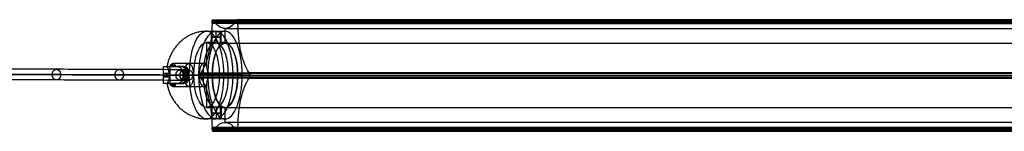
# Model space of a CAD drawing. Header units: millimetres. Extents: x 3530 to 5600, y 192 to 221.
# Tile 3 of 8: x 3794 to 4052, y 192 to 221. Entities that reach past the tile are written whole.
import ezdxf

# ---------------------------------------------------------------- set-up
doc = ezdxf.new("R2010")
doc.units = ezdxf.units.MM
for name, color, linetype in [('CABLE', 7, 'Continuous'), ('LUZ', 7, 'Continuous'), ('METAL NEGRO', 7, 'Continuous')]:
    doc.layers.add(name, color=color, linetype=linetype)

msp = doc.modelspace()

# ---------------------------------------------------------------- linework, layer by layer
at = {"layer": 'CABLE'}
for p, q in [((3838.01, 206.94, 254.5), (3835.83, 206.94, 252.75)), ((3836.92, 205.54, 253.62), (3836.92, 208.34, 253.62))]:
    msp.add_line(p, q, dxfattribs=at)
at = {"layer": 'CABLE', "extrusion": (0.623585, -0.002143, -0.781752)}
msp.add_arc((220.12, 3157.1, 2193.93), 1.4, 89.846, 269.846, dxfattribs=at)
at = {"layer": 'CABLE', "extrusion": (-0.623585, 0.002143, 0.781752)}
msp.add_arc((-220.12, 3157.1, -2193.93), 1.4, 90.154, 270.154, dxfattribs=at)
at = {"layer": 'CABLE'}
for points, knots in [([(3836.92, 208.34, 253.62), (3831.26, 208.36, 260.72), (3820.1, 208.4, 274.75), (3803.64, 208.45, 295.58), (3787.68, 208.51, 315.93), (3772.21, 208.56, 335.8), (3757.23, 208.61, 355.19), (3742.75, 208.66, 374.08), (3728.76, 208.71, 392.5), (3715.26, 208.75, 410.43), (3702.26, 208.79, 427.88), (3689.75, 208.84, 444.85), (3677.73, 208.88, 461.33), (3666.21, 208.91, 477.33), (3655.18, 208.95, 492.85), (3644.65, 208.98, 507.88), (3636.21, 209.01, 520.1), (3629.7, 209.03, 529.65), (3625.01, 209.05, 536.6), (3620.4, 209.06, 543.48), (3615.96, 209.08, 550.18), (3611.6, 209.09, 556.82), (3607.4, 209.1, 563.28), (3603.29, 209.11, 569.68), (3599.33, 209.13, 575.9), (3595.47, 209.14, 582.05), (3591.76, 209.15, 588.03), (3588.14, 209.16, 593.94), (3584.68, 209.17, 599.68), (3581.31, 209.18, 605.35), (3578.09, 209.19, 610.85), (3574.97, 209.2, 616.28), (3572.47, 209.21, 620.7), (3570.52, 209.21, 624.21), (3569.1, 209.22, 626.77), (3567.72, 209.22, 629.31), (3566.37, 209.22, 631.81), (3565.04, 209.23, 634.29), (3563.33, 209.23, 637.52), (3561.67, 209.24, 640.72), (3560.06, 209.24, 643.88), (3558.9, 209.24, 646.2), (3557.76, 209.25, 648.5), (3556.65, 209.25, 650.76), (3555.58, 209.25, 653), (3554.53, 209.26, 655.19), (3553.52, 209.26, 657.37), (3552.54, 209.26, 659.51), (3551.58, 209.26, 661.62), (3550.66, 209.26, 663.71), (3549.77, 209.27, 665.76), (3548.91, 209.27, 667.79), (3548.08, 209.27, 669.78), (3547.28, 209.27, 671.74), (3546.52, 209.27, 673.67), (3545.78, 209.28, 675.57), (3545.07, 209.28, 677.44), (3544.4, 209.28, 679.28), (3543.76, 209.28, 681.09), (3543.14, 209.28, 682.87), (3542.56, 209.28, 684.62), (3542.01, 209.28, 686.34), (3541.49, 209.28, 688.03), (3541, 209.28, 689.69), (3540.54, 209.28, 691.31), (3540.12, 209.28, 692.91), (3539.72, 209.28, 694.48), (3539.47, 209.28, 695.52), (3539.36, 209.28, 696.03)], [0, 0, 0, 0, 27.235592, 53.785722, 79.650681, 104.830781, 129.326365, 153.137801, 176.265493, 198.709879, 220.47144, 241.550705, 261.948254, 281.664727, 300.700834, 319.057364, 336.735196, 345.235256, 353.735315, 361.897072, 370.058829, 377.882909, 385.706989, 393.194102, 400.681215, 407.832173, 414.983131, 421.798864, 428.614597, 435.096181, 441.577765, 447.726451, 453.875137, 456.825092, 459.775046, 462.642346, 465.509645, 468.294514, 471.079383, 476.484752, 479.105521, 481.72629, 484.265439, 486.804588, 489.26244, 491.720293, 494.097206, 496.47412, 498.770491, 501.066862, 503.303096, 505.499395, 507.655884, 509.772694, 511.849967, 513.88785, 515.8865, 517.846082, 519.766774, 521.648761, 523.492244, 525.297433, 527.064555, 528.793849, 530.485572, 532.139999, 533.757421, 535.338075, 535.338075, 535.338075, 535.338075]), ([(3835.83, 206.94, 252.75), (3830.16, 206.96, 259.85), (3819, 207, 273.88), (3802.54, 207.05, 294.72), (3786.57, 207.11, 315.07), (3771.1, 207.16, 334.95), (3756.12, 207.21, 354.33), (3741.63, 207.26, 373.24), (3727.64, 207.31, 391.66), (3714.14, 207.35, 409.6), (3701.13, 207.39, 427.05), (3688.62, 207.44, 444.03), (3676.6, 207.48, 460.51), (3665.07, 207.51, 476.52), (3654.04, 207.55, 492.05), (3643.5, 207.58, 507.09), (3635.06, 207.61, 519.31), (3628.54, 207.63, 528.87), (3623.84, 207.65, 535.82), (3619.24, 207.66, 542.7), (3614.79, 207.68, 549.42), (3610.42, 207.69, 556.05), (3606.22, 207.7, 562.53), (3602.1, 207.72, 568.92), (3598.14, 207.73, 575.15), (3594.28, 207.74, 581.31), (3590.56, 207.75, 587.3), (3586.94, 207.76, 593.22), (3583.48, 207.77, 598.97), (3580.1, 207.78, 604.64), (3576.88, 207.79, 610.15), (3573.75, 207.8, 615.58), (3571.25, 207.81, 620.02), (3569.29, 207.81, 623.53), (3567.87, 207.82, 626.1), (3566.48, 207.82, 628.64), (3565.13, 207.82, 631.15), (3563.8, 207.83, 633.63), (3562.09, 207.83, 636.88), (3560.43, 207.84, 640.08), (3558.81, 207.84, 643.25), (3557.64, 207.84, 645.58), (3556.5, 207.85, 647.88), (3555.39, 207.85, 650.15), (3554.31, 207.85, 652.39), (3553.27, 207.86, 654.6), (3552.24, 207.86, 656.78), (3551.26, 207.86, 658.93), (3550.3, 207.86, 661.05), (3549.38, 207.87, 663.15), (3548.48, 207.87, 665.21), (3547.62, 207.87, 667.24), (3546.78, 207.87, 669.25), (3545.98, 207.87, 671.22), (3545.21, 207.87, 673.16), (3544.47, 207.88, 675.07), (3543.76, 207.88, 676.95), (3543.08, 207.88, 678.8), (3542.43, 207.88, 680.63), (3541.82, 207.88, 682.42), (3541.23, 207.88, 684.18), (3540.68, 207.88, 685.92), (3540.15, 207.88, 687.62), (3539.66, 207.88, 689.3), (3539.19, 207.88, 690.94), (3538.76, 207.88, 692.56), (3538.36, 207.88, 694.15), (3538.11, 207.88, 695.2), (3537.99, 207.88, 695.72), (3537.98, 207.88, 695.77), (3537.97, 207.88, 695.82), (3537.95, 207.88, 695.87)], [0, 0, 0, 0, 27.267565, 53.848863, 79.744184, 104.953845, 129.478184, 153.317573, 176.472415, 198.943149, 220.730257, 241.834267, 262.255761, 281.99538, 301.053834, 319.431913, 337.130497, 345.640535, 354.150573, 362.321911, 370.49325, 378.326514, 386.159779, 393.655682, 401.151585, 408.310937, 415.470289, 422.294024, 429.117758, 435.606951, 442.096144, 448.252048, 454.407952, 457.361369, 460.314787, 463.185452, 466.056117, 468.844256, 471.632394, 477.044109, 479.667954, 482.2918, 484.83393, 487.376059, 489.836797, 492.297534, 494.677239, 497.056943, 499.35601, 501.655076, 503.893935, 506.092812, 508.251833, 510.371129, 512.45084, 514.491115, 516.492111, 518.453994, 520.37694, 522.261137, 524.106783, 525.914092, 527.683288, 529.414612, 531.108322, 532.76469, 534.384011, 535.966599, 535.966599, 535.966599, 536.125454, 536.125454, 536.125454, 536.125454]), ([(3836.92, 205.54, 253.62), (3831.26, 205.56, 260.72), (3820.1, 205.6, 274.75), (3803.64, 205.65, 295.59), (3787.68, 205.71, 315.94), (3772.2, 205.76, 335.81), (3757.23, 205.81, 355.19), (3742.74, 205.86, 374.09), (3728.75, 205.91, 392.51), (3715.26, 205.95, 410.44), (3702.25, 205.99, 427.89), (3689.75, 206.04, 444.86), (3677.73, 206.08, 461.34), (3666.21, 206.11, 477.34), (3655.18, 206.15, 492.85), (3644.64, 206.18, 507.89), (3636.21, 206.21, 520.1), (3629.7, 206.23, 529.66), (3625, 206.25, 536.61), (3620.4, 206.26, 543.48), (3615.95, 206.28, 550.19), (3611.6, 206.29, 556.82), (3607.39, 206.3, 563.29), (3603.28, 206.31, 569.68), (3599.33, 206.33, 575.9), (3595.46, 206.34, 582.06), (3591.75, 206.35, 588.04), (3588.14, 206.36, 593.95), (3584.67, 206.37, 599.69), (3581.31, 206.38, 605.35), (3578.09, 206.39, 610.85), (3574.97, 206.4, 616.28), (3572.47, 206.41, 620.7), (3570.51, 206.41, 624.21), (3569.1, 206.42, 626.77), (3567.71, 206.42, 629.31), (3566.36, 206.42, 631.81), (3565.04, 206.43, 634.29), (3563.33, 206.43, 637.53), (3561.67, 206.44, 640.72), (3560.06, 206.44, 643.89), (3558.89, 206.44, 646.2), (3557.75, 206.45, 648.5), (3556.65, 206.45, 650.76), (3555.57, 206.45, 653), (3554.53, 206.46, 655.19), (3553.51, 206.46, 657.37), (3552.53, 206.46, 659.51), (3551.58, 206.46, 661.63), (3550.66, 206.46, 663.71), (3549.77, 206.47, 665.77), (3548.91, 206.47, 667.79), (3548.08, 206.47, 669.78), (3547.28, 206.47, 671.74), (3546.51, 206.47, 673.67), (3545.78, 206.48, 675.57), (3545.07, 206.48, 677.44), (3544.4, 206.48, 679.28), (3543.75, 206.48, 681.09), (3543.14, 206.48, 682.87), (3542.56, 206.48, 684.62), (3542.01, 206.48, 686.34), (3541.49, 206.48, 688.03), (3541, 206.48, 689.69), (3540.54, 206.48, 691.31), (3540.11, 206.48, 692.91), (3539.72, 206.48, 694.48), (3539.47, 206.48, 695.52), (3539.35, 206.48, 696.03), (3539.35, 206.48, 696.03), (3539.35, 206.48, 696.03), (3539.35, 206.48, 696.03)], [0, 0, 0, 0, 27.235592, 53.785722, 79.650681, 104.830781, 129.326365, 153.137801, 176.265493, 198.709879, 220.47144, 241.550705, 261.948254, 281.664727, 300.700834, 319.057364, 336.735196, 345.235256, 353.735315, 361.897072, 370.058829, 377.882909, 385.706989, 393.194102, 400.681215, 407.832173, 414.983131, 421.798864, 428.614597, 435.096181, 441.577765, 447.726451, 453.875137, 456.825092, 459.775046, 462.642346, 465.509645, 468.294514, 471.079383, 476.484752, 479.105521, 481.72629, 484.265439, 486.804588, 489.26244, 491.720293, 494.097206, 496.47412, 498.770491, 501.066862, 503.303096, 505.499395, 507.655884, 509.772694, 511.849967, 513.88785, 515.8865, 517.846082, 519.766774, 521.648761, 523.492244, 525.297433, 527.064555, 528.793849, 530.485572, 532.139999, 533.757421, 535.338153, 535.338153, 535.338153, 535.33823, 535.33823, 535.33823, 535.33823]), ([(3540.75, 207.88, 696.19), (3540.86, 207.88, 695.74), (3541.09, 207.88, 694.76), (3541.47, 207.88, 693.27), (3541.89, 207.88, 691.68), (3542.35, 207.88, 690.07), (3542.83, 207.88, 688.43), (3543.35, 207.88, 686.76), (3543.89, 207.88, 685.05), (3544.47, 207.88, 683.32), (3545.08, 207.88, 681.55), (3545.72, 207.88, 679.76), (3546.39, 207.88, 677.93), (3547.09, 207.87, 676.07), (3547.82, 207.87, 674.18), (3548.58, 207.87, 672.26), (3549.37, 207.87, 670.31), (3550.2, 207.87, 668.33), (3551.05, 207.87, 666.32), (3551.94, 207.86, 664.27), (3552.86, 207.86, 662.2), (3553.81, 207.86, 660.09), (3554.79, 207.86, 657.96), (3555.8, 207.85, 655.79), (3556.84, 207.85, 653.6), (3557.91, 207.85, 651.37), (3559.01, 207.85, 649.12), (3560.15, 207.84, 646.83), (3561.31, 207.84, 644.52), (3562.92, 207.84, 641.36), (3564.57, 207.83, 638.17), (3566.28, 207.83, 634.95), (3567.6, 207.82, 632.47), (3568.95, 207.82, 629.98), (3570.33, 207.82, 627.44), (3571.74, 207.81, 624.89), (3573.69, 207.81, 621.39), (3576.18, 207.8, 616.97), (3579.3, 207.79, 611.55), (3582.51, 207.78, 606.06), (3585.88, 207.77, 600.4), (3589.34, 207.76, 594.67), (3592.95, 207.75, 588.77), (3596.65, 207.74, 582.8), (3600.51, 207.73, 576.65), (3604.46, 207.71, 570.43), (3608.57, 207.7, 564.05), (3612.77, 207.69, 557.59), (3617.12, 207.68, 550.96), (3621.57, 207.66, 544.25), (3626.17, 207.65, 537.39), (3630.86, 207.63, 530.44), (3637.37, 207.61, 520.89), (3645.79, 207.58, 508.68), (3656.32, 207.55, 493.66), (3667.35, 207.51, 478.15), (3678.87, 207.48, 462.16), (3690.88, 207.44, 445.68), (3703.38, 207.39, 428.72), (3716.38, 207.35, 411.28), (3729.87, 207.31, 393.35), (3743.86, 207.26, 374.94), (3758.34, 207.21, 356.04), (3773.31, 207.16, 336.66), (3788.78, 207.11, 316.8), (3804.74, 207.05, 296.45), (3821.2, 207, 275.62), (3832.35, 206.96, 261.59), (3838.01, 206.94, 254.5)], [0, 0, 0, 0, 1.418628, 3.034171, 4.686674, 6.376432, 8.103716, 9.868784, 11.671875, 13.513215, 15.393015, 17.311474, 19.268779, 21.265105, 23.300619, 25.375478, 27.489829, 29.643811, 31.837557, 34.071192, 36.364894, 38.658595, 41.032747, 43.406898, 45.861894, 48.316889, 50.853087, 53.389284, 56.007007, 58.62473, 64.023817, 66.805449, 69.587082, 72.451048, 75.315015, 78.261541, 81.208067, 87.349606, 93.491145, 99.965196, 106.439247, 113.247058, 120.054869, 127.197516, 134.340162, 141.818573, 149.296984, 157.111971, 164.926957, 173.079227, 181.231498, 189.721678, 198.211858, 215.869143, 234.204338, 253.21832, 272.911877, 293.285717, 314.340482, 336.076751, 358.49505, 381.595861, 405.379621, 429.846734, 454.997569, 480.832464, 507.351736, 534.555672, 534.555672, 534.555672, 534.555672])]:
    msp.add_open_spline(points, degree=3, knots=knots, dxfattribs=at)
for points, knots in [([(3802.41, 207.05, 294.91), (3802.41, 208.45, 294.91), (3803.51, 208.45, 295.77), (3804.61, 208.45, 296.64), (3804.61, 207.05, 296.64)], [4.39823, 4.39823, 4.39823, 6.597345, 6.597345, 8.796459, 8.796459, 8.796459]), ([(3804.61, 207.05, 296.64), (3804.61, 205.65, 296.64), (3803.51, 205.65, 295.78), (3802.41, 205.65, 294.91), (3802.41, 207.05, 294.91)], [0, 0, 0, 2.199115, 2.199115, 4.39823, 4.39823, 4.39823]), ([(3818.87, 207, 274.07), (3818.87, 208.4, 274.07), (3819.97, 208.4, 274.94), (3821.07, 208.4, 275.81), (3821.07, 207, 275.81)], [4.39823, 4.39823, 4.39823, 6.597345, 6.597345, 8.796459, 8.796459, 8.796459]), ([(3821.07, 207, 275.81), (3821.06, 205.6, 275.81), (3819.97, 205.6, 274.94), (3818.87, 205.6, 274.07), (3818.87, 207, 274.07)], [0, 0, 0, 2.199115, 2.199115, 4.39823, 4.39823, 4.39823])]:
    msp.add_rational_spline(points, [1, 0.707106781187, 1, 0.707106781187, 1], degree=2, knots=knots, dxfattribs=at)
at = {"layer": 'LUZ'}
for p, q in [((4396.05, 220.73, 5.38), (3844.28, 220.73, 241.08)), ((3850.89, 221.47, 256.55), (4402.66, 221.47, 20.85)), ((3851.09, 220.73, 257.01), (4402.85, 220.73, 21.31)), ((4402.85, 220.5, 21.31), (3851.09, 220.5, 257.01)), ((3847.68, 219.16, 249.04), (3847.68, 215.34, 249.04)), ((3841.08, 206.84, 233.57), (4392.84, 206.84, -2.12)), ((3844.35, 206.8, 241.22), (3841.08, 206.8, 233.57)), ((3844.35, 206.84, 241.22), (4396.11, 206.84, 5.53)), ((3851.02, 206.84, 256.86), (4402.79, 206.84, 21.16)), ((3854.29, 206.8, 264.51), (3851.02, 206.8, 256.86)), ((3854.29, 206.84, 264.51), (4406.06, 206.84, 28.81)), ((3847.68, 198.34, 249.04), (3847.68, 194.52, 249.04)), ((4399.45, 194.52, 13.35), (3847.68, 194.52, 249.04)), ((4396.05, 193.18, 5.38), (3844.28, 193.18, 241.08)), ((4396.05, 192.94, 5.38), (3844.28, 192.94, 241.08)), ((3844.48, 192.2, 241.54), (4396.25, 192.2, 5.84)), ((3850.89, 192.2, 256.55), (4402.66, 192.2, 20.85)), ((3851.09, 192.94, 257.01), (4402.85, 192.94, 21.31))]:
    msp.add_line(p, q, dxfattribs=at)
at = {"layer": 'LUZ', "extrusion": (0.919613, -3.2724e-14, -0.392825)}
msp.add_arc((220.5, 1716.83, 3440.55), 15, 90, 150, dxfattribs=at)
at = {"layer": 'LUZ', "extrusion": (0.919613, -1.67194e-11, -0.392825)}
msp.add_arc((220.97, 1732.33, 3440.55), 0.5, 270, 360, dxfattribs=at)
at = {"layer": 'LUZ', "extrusion": (-0.919613, -5.93015e-11, 0.392825)}
msp.add_arc((-220.97, 1732.33, -3440.55), 0.5, 150, 180, dxfattribs=at)
at = {"layer": 'LUZ', "extrusion": (0.919613, -2.02566e-12, -0.392825)}
msp.add_arc((234.16, 1740.49, 3440.55), 15, 180, 210, dxfattribs=at)
at = {"layer": 'LUZ', "extrusion": (0.919613, 2.45304e-12, -0.392825)}
msp.add_arc((234.16, 1740.49, 3440.55), 15, 150, 180, dxfattribs=at)
at = {"layer": 'LUZ', "extrusion": (0.919613, -1.95862e-10, -0.392825)}
msp.add_arc((220.97, 1748.65, 3440.55), 0.5, 330, 360, dxfattribs=at)
at = {"layer": 'LUZ', "extrusion": (-0.919613, -1.26593e-11, 0.392825)}
msp.add_arc((-220.97, 1748.65, -3440.55), 0.5, 90, 180, dxfattribs=at)
at = {"layer": 'LUZ', "extrusion": (0.919613, -4.26916e-13, -0.392825)}
msp.add_arc((220.5, 1764.15, 3440.55), 15, 210, 270, dxfattribs=at)
at = {"layer": 'LUZ', "extrusion": (0.919613, 0, -0.392825)}
for start, end in [(180, 0), (0, 180)]:
    msp.add_arc((206.84, 1740.49, 3440.55), 8.5, start, end, dxfattribs=at)
at = {"layer": 'LUZ', "extrusion": (-0.919613, 3.17357e-13, 0.392825)}
msp.add_arc((-206.84, 1724.17, -3440.55), 0.5, 210, 330, dxfattribs=at)
at = {"layer": 'LUZ', "extrusion": (-0.919613, 1.04916e-14, 0.392825)}
msp.add_arc((-206.84, 1756.81, -3440.55), 0.5, 30, 150, dxfattribs=at)
at = {"layer": 'LUZ', "extrusion": (0.919613, -6.13902e-13, -0.392825)}
msp.add_arc((193.18, 1716.83, 3440.55), 15, 30, 90, dxfattribs=at)
at = {"layer": 'LUZ', "extrusion": (0.919613, -3.27085e-14, -0.392825)}
msp.add_arc((193.18, 1764.15, 3440.55), 15, 270, 330, dxfattribs=at)
at = {"layer": 'LUZ', "extrusion": (0.919613, 1.06909e-12, -0.392825)}
msp.add_arc((179.52, 1740.49, 3440.55), 15, 330, 30, dxfattribs=at)
at = {"layer": 'LUZ', "extrusion": (-0.919613, -8.06241e-12, 0.392825)}
msp.add_arc((-192.7, 1732.33, -3440.55), 0.5, 270, 30, dxfattribs=at)
at = {"layer": 'LUZ', "extrusion": (-0.919613, 9.1086e-12, 0.392825)}
msp.add_arc((-192.7, 1748.65, -3440.55), 0.5, 330, 90, dxfattribs=at)
at = {"layer": 'LUZ'}
for points in [[(3844.28, 220.97, 241.08), (3844.28, 220.5, 241.08)], [(4396.05, 220.97, 5.38), (3844.28, 220.97, 241.08)], [(4396.05, 220.5, 5.38), (3844.28, 220.5, 241.08)], [(3844.48, 221.47, 241.54), (4396.25, 221.47, 5.84)], [(3844.74, 221.17, 242.14), (3844.58, 221.4, 241.77)], [(3844.58, 221.4, 241.77), (4396.34, 221.4, 6.07)], [(3844.74, 221.17, 242.14), (4396.51, 221.17, 6.45)], [(3850.79, 221.4, 256.32), (3850.63, 221.17, 255.94)], [(4402.4, 221.17, 20.24), (3850.63, 221.17, 255.94)], [(4402.56, 221.4, 20.62), (3850.79, 221.4, 256.32)], [(3850.89, 221.47, 256.55), (4402.66, 221.47, 20.85)], [(3851.09, 220.5, 257.01), (3851.09, 220.97, 257.01)], [(4402.85, 220.97, 21.31), (3851.09, 220.97, 257.01)], [(3851.09, 220.5, 257.01), (4402.85, 220.5, 21.31)], [(3847.68, 219.16, 249.04), (4399.45, 219.16, 13.35)], [(3847.68, 215.34, 249.04), (4399.45, 215.34, 13.35)], [(3841.34, 207.51, 234.18), (3841.17, 207.27, 233.8)], [(4392.94, 207.27, -1.89), (3841.17, 207.27, 233.8)], [(3841.34, 207.51, 234.18), (4393.1, 207.51, -1.52)], [(3854.19, 207.27, 264.28), (3854.03, 207.51, 263.9)], [(4405.8, 207.51, 28.21), (3854.03, 207.51, 263.9)], [(4405.96, 207.27, 28.58), (3854.19, 207.27, 264.28)], [(3841.17, 206.4, 233.8), (3841.34, 206.17, 234.18)], [(3841.17, 206.4, 233.8), (4392.94, 206.4, -1.89)], [(4393.1, 206.17, -1.52), (3841.34, 206.17, 234.18)], [(3854.03, 206.17, 263.9), (3854.19, 206.4, 264.28)], [(3854.03, 206.17, 263.9), (4405.8, 206.17, 28.21)], [(3854.19, 206.4, 264.28), (4405.96, 206.4, 28.58)], [(4399.45, 198.34, 13.35), (3847.68, 198.34, 249.04)], [(3844.28, 193.18, 241.08), (3844.28, 192.7, 241.08)], [(3844.28, 193.18, 241.08), (4396.05, 193.18, 5.38)], [(3844.28, 192.7, 241.08), (4396.05, 192.7, 5.38)], [(3844.58, 192.27, 241.77), (3844.74, 192.51, 242.14)], [(4396.34, 192.27, 6.07), (3844.58, 192.27, 241.77)], [(4396.51, 192.51, 6.45), (3844.74, 192.51, 242.14)], [(3850.63, 192.51, 255.94), (3850.79, 192.27, 256.32)], [(3850.63, 192.51, 255.94), (4402.4, 192.51, 20.24)], [(3850.79, 192.27, 256.32), (4402.56, 192.27, 20.62)], [(3851.09, 192.7, 257.01), (3851.09, 193.18, 257.01)], [(4402.85, 193.18, 21.31), (3851.09, 193.18, 257.01)], [(4402.85, 192.7, 21.31), (3851.09, 192.7, 257.01)]]:
    msp.add_open_spline(points, degree=1, dxfattribs=at)
at = {"layer": 'METAL NEGRO'}
for p, q in [((3844.14, 215.42, 250.02), (3844.14, 218.43, 250.02)), ((3845.39, 215.36, 251.27), (3845.39, 218.38, 251.27)), ((3845.39, 215.36, 248.77), (3845.39, 218.38, 248.77)), ((3846.64, 215.42, 250.02), (3846.64, 218.43, 250.02)), ((3847.68, 218.44, 249.04), (3847.68, 215.44, 249.04)), ((3843.64, 215.44, 250.77), (3842.86, 215.44, 251.1)), ((3844.24, 215.44, 250.51), (3842.86, 215.44, 251.1)), ((3842.86, 215.44, 251.1), (3842.86, 209.17, 251.1)), ((3847.68, 215.44, 249.04), (3846.53, 215.44, 249.53)), ((3847.04, 215.44, 249.32), (3846.53, 215.44, 249.53)), ((3832.33, 209.19, 255.15), (3836.46, 209.19, 255.15)), ((3833.36, 209.41, 251.14), (3834.69, 209.41, 254.26)), ((3833.97, 209.93, 252.56), (3833.97, 209.19, 252.56)), ((3834.21, 209.19, 258.35), (3834.21, 209.19, 253.14)), ((3836.92, 209.19, 253.62), (3835.18, 209.19, 259.36)), ((3831.57, 206.94, 248.91), (3833.25, 206.94, 249.77)), ((3833.29, 206.49, 249.79), (3831.57, 206.49, 248.92)), ((3832.43, 206.49, 249.35), (3832.43, 207.39, 249.35)), ((3833.25, 206.94, 249.77), (3836.98, 206.94, 248.18)), ((3836.98, 206.94, 248.18), (3834.75, 206.94, 242.95)), ((3838.22, 207.39, 255.53), (3836.63, 207.39, 260.76)), ((3836.63, 206.94, 260.77), (3838.22, 206.94, 255.53)), ((3839.28, 206.94, 247.19), (3836.78, 206.94, 241.34)), ((3837.43, 207.39, 258.15), (3837.43, 206.49, 258.15)), ((3837.73, 206.94, 254.38), (3843.25, 206.94, 252.02)), ((3838.22, 206.94, 255.53), (3837.73, 206.94, 254.38)), ((3837.79, 208.82, 254.51), (3837.79, 205.05, 254.51)), ((3843.17, 206.94, 238.47), (3838.34, 206.94, 240.53)), ((3839.28, 206.94, 247.19), (3840.89, 206.94, 246.51)), ((3844.35, 206.94, 241.22), (3839.52, 206.94, 243.29)), ((3839.52, 206.94, 243.29), (3840.89, 206.94, 246.51)), ((3843.17, 206.94, 238.47), (3844.35, 206.94, 241.22)), ((3843.25, 206.94, 252.02), (3846.2, 206.94, 258.92)), ((3851.02, 206.94, 256.86), (3846.2, 206.94, 258.92)), ((3852.2, 206.94, 259.62), (3847.37, 206.94, 261.68)), ((3851.02, 206.94, 256.86), (3852.2, 206.94, 259.62)), ((3832.33, 204.69, 255.15), (3836.46, 204.69, 255.15)), ((3833.36, 204.46, 251.14), (3834.69, 204.46, 254.26)), ((3833.97, 204.69, 252.56), (3833.97, 203.94, 252.56)), ((3834.21, 204.69, 253.14), (3834.21, 204.69, 258.35)), ((3842.86, 204.7, 251.1), (3842.86, 198.44, 251.1)), ((3843.69, 198.44, 250.75), (3842.86, 198.44, 251.1)), ((3844.24, 198.44, 250.51), (3842.86, 198.44, 251.1)), ((3844.14, 198.45, 250.02), (3844.14, 195.45, 250.02)), ((3845.39, 198.52, 251.27), (3845.39, 195.5, 251.27)), ((3845.39, 198.52, 248.77), (3845.39, 195.5, 248.77)), ((3847.68, 198.44, 249.04), (3846.53, 198.44, 249.53)), ((3846.98, 198.44, 249.34), (3846.53, 198.44, 249.53)), ((3846.64, 198.45, 250.02), (3846.64, 195.45, 250.02)), ((3847.68, 198.44, 249.04), (3847.68, 195.44, 249.04))]:
    msp.add_line(p, q, dxfattribs=at)
at = {"layer": 'METAL NEGRO', "extrusion": (0.919613, -4.20044e-13, -0.392825)}
msp.add_arc((206.94, 1740.49, 3435.3), 11.5, 270, 360, dxfattribs=at)
at = {"layer": 'METAL NEGRO', "extrusion": (-0.919613, 0, 0.392825)}
for centre, radius, start, end in [((-206.94, 1740.49, -3437.93), 11.5, 186.2088, 353.7912), ((-206.94, 1740.49, -3440.55), 11.5, 180, 0), ((-206.94, 1740.49, -3437.93), 11.5, 6.2083, 173.7914), ((-206.94, 1740.49, -3440.55), 11.5, 0, 180), ((-206.94, 1740.49, -3437.93), 8.5, 188.4136, 351.5868), ((-206.94, 1740.49, -3440.55), 8.5, 180, 0), ((-206.94, 1740.49, -3437.93), 8.5, 8.4139, 171.5861), ((-206.94, 1740.49, -3440.55), 8.5, 0, 180), ((-206.94, 1738.49, -3435.3), 3, 180, 0), ((-206.94, 1738.49, -3435.3), 3, 0, 180)]:
    msp.add_arc(centre, radius, start, end, dxfattribs=at)
at = {"layer": 'METAL NEGRO', "extrusion": (-0.919613, -4.19158e-13, 0.392825)}
msp.add_arc((-206.94, 1740.49, -3435.3), 11.5, 90, 180, dxfattribs=at)
at = {"layer": 'METAL NEGRO', "extrusion": (0, 1, 0)}
for centre, radius, start, end in [((-3845.39, 250.02, 216.89), 1.25, 203.1304, 23.1304), ((-3845.39, 250.02, 216.89), 1.25, 23.1304, 203.1304), ((-3842.86, 251.1, 209.19), 11.28, 359.1652, 47.0956)]:
    msp.add_arc(centre, radius, start, end, dxfattribs=at)
at = {"layer": 'METAL NEGRO', "extrusion": (0.919613, 0, -0.392825)}
for centre, radius, start, end in [((206.94, 1740.49, 3435.3), 8.5, 180, 0), ((206.94, 1740.49, 3435.3), 8.5, 0, 180), ((206.94, 1738.49, 3431.11), 3, 0, 180)]:
    msp.add_arc(centre, radius, start, end, dxfattribs=at)
at = {"layer": 'METAL NEGRO', "extrusion": (0.892038, 1.13687e-13, 0.451961)}
msp.add_arc((207.39, -1507.88, 3532.08), 1.8, 270, 0, dxfattribs=at)
at = {"layer": 'METAL NEGRO', "extrusion": (0.919613, -7.50506e-12, -0.392825)}
msp.add_arc((206.94, 1738.49, 3426.55), 3, 310.4593, 360, dxfattribs=at)
at = {"layer": 'METAL NEGRO', "extrusion": (0.919613, -1.14672e-12, -0.392825)}
msp.add_arc((206.94, 1738.49, 3426.55), 3, 0, 41.4096, dxfattribs=at)
at = {"layer": 'METAL NEGRO', "extrusion": (-0.290194, 0, 0.956968)}
msp.add_arc((-207.39, 3745.41, -867.33), 1.8, 90, 180, dxfattribs=at)
at = {"layer": 'METAL NEGRO', "extrusion": (0.919613, 5.68434e-14, -0.392825)}
for start, end in [(272.0231, 0), (180, 267.9667)]:
    msp.add_arc((206.94, 1738.49, 3431.06), 3, start, end, dxfattribs=at)
at = {"layer": 'METAL NEGRO', "extrusion": (0.919613, 3.56382e-14, -0.392825)}
msp.add_arc((206.94, 1738.49, 3429.3), 3, 42.5155, 137.4845, dxfattribs=at)
at = {"layer": 'METAL NEGRO', "extrusion": (0.451961, -3.2425e-11, -0.892038)}
msp.add_arc((206.94, 3541.46, 1509.68), 11.06, 270, 272.3318, dxfattribs=at)
at = {"layer": 'METAL NEGRO', "extrusion": (0, -1, 0)}
for centre, radius, start, end in [((3842.86, 251.1, -206.94), 11.5, 190.9724, 225.1808), ((3842.86, 251.1, -206.94), 11.5, 66.8696, 122.7668), ((3842.86, 251.1, -206.94), 11.5, 238.1167, 246.8696), ((3842.86, 251.1, -204.69), 11.28, 132.9044, 180.8348), ((3845.39, 250.02, -196.98), 1.25, 156.8696, 336.8696), ((3845.39, 250.02, -196.98), 1.25, 336.8696, 156.8696)]:
    msp.add_arc(centre, radius, start, end, dxfattribs=at)
at = {"layer": 'METAL NEGRO', "extrusion": (0.451961, 4.55561e-11, -0.892038)}
msp.add_arc((206.94, 3541.46, 1509.68), 11.06, 267.6682, 270, dxfattribs=at)
at = {"layer": 'METAL NEGRO', "extrusion": (-0.892038, -1.13687e-13, -0.451961)}
msp.add_arc((-206.49, -1507.88, -3532.08), 1.8, 270, 0, dxfattribs=at)
at = {"layer": 'METAL NEGRO', "extrusion": (-0.392825, -5.68434e-14, -0.919613)}
msp.add_arc((-206.94, -3432.3, -1732.52), 1.25, 0, 180, dxfattribs=at)
at = {"layer": 'METAL NEGRO', "extrusion": (0.290194, -5.68434e-14, -0.956968)}
msp.add_arc((206.49, 3745.41, 867.33), 1.8, 90, 180, dxfattribs=at)
at = {"layer": 'METAL NEGRO', "extrusion": (0.956968, 6.25866e-12, 0.290194)}
msp.add_arc((206.94, -874.88, 3747.21), 11.06, 87.6682, 90, dxfattribs=at)
at = {"layer": 'METAL NEGRO', "extrusion": (0.956968, 2.82177e-11, 0.290194)}
msp.add_arc((206.94, -874.88, 3747.21), 11.06, 90, 92.3318, dxfattribs=at)
at = {"layer": 'METAL NEGRO', "extrusion": (-0.392825, 1.7053e-13, -0.919613)}
msp.add_arc((-206.94, -3432.3, -1732.45), 1.25, 180, 360, dxfattribs=at)
at = {"layer": 'METAL NEGRO', "extrusion": (0.919613, 4.36374e-13, -0.392825)}
msp.add_arc((206.94, 1740.49, 3435.3), 11.5, 180, 270, dxfattribs=at)
at = {"layer": 'METAL NEGRO', "extrusion": (-0.919613, -4.00009e-13, 0.392825)}
msp.add_arc((-206.94, 1740.49, -3435.3), 11.5, 360, 90, dxfattribs=at)
at = {"layer": 'METAL NEGRO', "extrusion": (0.919613, 1.78815e-12, -0.392825)}
msp.add_arc((206.94, 1738.49, 3426.55), 3, 180, 229.5407, dxfattribs=at)
at = {"layer": 'METAL NEGRO', "extrusion": (0.919613, 5.37248e-12, -0.392825)}
msp.add_arc((206.94, 1738.49, 3426.55), 3, 138.5904, 180, dxfattribs=at)
at = {"layer": 'METAL NEGRO'}
for points, weights, degree in [([(3842.86, 218.44, 251.1), (3834.18, 218.44, 254.81), (3832.49, 209.19, 255.53)], [1, 0.746414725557, 0.931934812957], 2), ([(3833.74, 209.19, 252.03), (3833.52, 209.19, 251.52), (3833.31, 209.08, 251.03), (3833.13, 208.88, 250.6)], [1, 0.971301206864, 0.971301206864, 1], 3), ([(3838.22, 207.39, 255.53), (3838.22, 208.28, 255.53), (3837.88, 208.97, 254.73), (3837.35, 209.15, 253.49)], [1, 0.851082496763, 0.851082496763, 1], 3), ([(3831.57, 206.94, 248.91), (3832.24, 206.94, 245.44), (3834.75, 206.94, 242.95)], [0.861319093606, 0.836758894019, 0.889874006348], 2), ([(3833.29, 206.49, 249.79), (3833.24, 206.79, 249.76), (3833.24, 207.09, 249.76), (3833.29, 207.39, 249.79)], [1, 0.99245733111, 0.99245733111, 1], 3), ([(3837.35, 204.73, 253.49), (3837.88, 204.91, 254.73), (3838.22, 205.6, 255.53), (3838.22, 206.49, 255.53)], [1, 0.851082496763, 0.851082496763, 1], 3), ([(3832.49, 204.69, 255.53), (3834.18, 195.44, 254.81), (3842.86, 195.44, 251.1)], [0.931934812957, 0.746414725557, 1], 2), ([(3833.13, 204.99, 250.6), (3833.31, 204.79, 251.03), (3833.52, 204.69, 251.52), (3833.74, 204.69, 252.03)], [1, 0.971301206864, 0.971301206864, 1], 3)]:
    msp.add_rational_spline(points, weights, degree=degree, dxfattribs=at)
for points, degree in [([(3842.86, 218.44, 251.1), (3844.24, 218.44, 250.51)], 1), ([(3844.24, 218.44, 250.51), (3844.24, 215.44, 250.51)], 1), ([(3846.53, 215.44, 249.53), (3846.53, 218.44, 249.53)], 1), ([(3846.53, 218.44, 249.53), (3847.68, 218.44, 249.04)], 1), ([(3844.24, 215.44, 250.51), (3842.86, 215.44, 251.1)], 1), ([(3847.68, 215.44, 249.04), (3846.53, 215.44, 249.53)], 1), ([(3831.58, 209.19, 250.94), (3833.74, 209.19, 252.03)], 1), ([(3834.8, 209.19, 254.53), (3833.74, 209.19, 252.03)], 1), ([(3842.07, 209.94, 249.26), (3834.02, 209.94, 252.7)], 1), ([(3834.8, 209.19, 254.53), (3836.92, 209.19, 253.62)], 1), ([(3836.92, 209.19, 253.62), (3835.18, 209.19, 259.36)], 1), ([(3836.92, 209.19, 253.62), (3837.06, 209.19, 253.56), (3837.2, 209.18, 253.52), (3837.35, 209.15, 253.49)], 3), ([(3833.29, 207.39, 249.79), (3831.57, 207.39, 248.92)], 1), ([(3831.57, 206.49, 248.92), (3833.29, 206.49, 249.79)], 1), ([(3838.24, 208.19, 247.93), (3835.76, 208.19, 242.14)], 1), ([(3836.63, 207.39, 260.76), (3838.22, 207.39, 255.53)], 1), ([(3838.22, 206.49, 255.53), (3836.63, 206.49, 260.76)], 1), ([(3838.22, 207.39, 255.53), (3838.22, 206.49, 255.53)], 1), ([(3833.74, 204.69, 252.03), (3831.58, 204.69, 250.94)], 1), ([(3833.74, 204.69, 252.03), (3834.8, 204.69, 254.53)], 1), ([(3834.02, 203.94, 252.7), (3842.07, 203.94, 249.26)], 1), ([(3836.92, 204.69, 253.62), (3834.8, 204.69, 254.53)], 1), ([(3835.18, 204.69, 259.36), (3836.92, 204.69, 253.62)], 1), ([(3835.76, 205.69, 242.14), (3838.24, 205.69, 247.93)], 1), ([(3837.35, 204.73, 253.49), (3837.2, 204.7, 253.52), (3837.06, 204.69, 253.56), (3836.92, 204.69, 253.62)], 3), ([(3842.86, 198.44, 251.1), (3844.24, 198.44, 250.51)], 1), ([(3844.24, 198.44, 250.51), (3844.24, 195.44, 250.51)], 1), ([(3846.53, 195.44, 249.53), (3846.53, 198.44, 249.53)], 1), ([(3846.53, 198.44, 249.53), (3847.68, 198.44, 249.04)], 1), ([(3844.24, 195.44, 250.51), (3842.86, 195.44, 251.1)], 1), ([(3847.68, 195.44, 249.04), (3846.53, 195.44, 249.53)], 1)]:
    msp.add_open_spline(points, degree=degree, dxfattribs=at)
for points, knots in [([(3844.24, 218.44, 250.51), (3844.17, 218.44, 250.36), (3844.14, 218.43, 250.2), (3844.13, 218.42, 249.87), (3844.16, 218.41, 249.71), (3844.29, 218.39, 249.41), (3844.38, 218.39, 249.27), (3844.61, 218.37, 249.03), (3844.74, 218.37, 248.94), (3845.05, 218.37, 248.81), (3845.21, 218.37, 248.78), (3845.53, 218.39, 248.77), (3845.7, 218.39, 248.8), (3846, 218.41, 248.92), (3846.14, 218.42, 249.02), (3846.37, 218.43, 249.24), (3846.47, 218.44, 249.38), (3846.53, 218.44, 249.53)], [0, 0, 0, 0, 0.494393, 0.494393, 0.988786, 0.988786, 1.483179, 1.483179, 1.977572, 1.977572, 2.471965, 2.471965, 2.966358, 2.966358, 3.460751, 3.460751, 3.955144, 3.955144, 3.955144, 3.955144]), ([(3846.53, 218.44, 249.53), (3846.6, 218.44, 249.68), (3846.63, 218.43, 249.85), (3846.64, 218.42, 250.17), (3846.61, 218.41, 250.34), (3846.48, 218.39, 250.64), (3846.39, 218.39, 250.78), (3846.17, 218.37, 251.01), (3846.03, 218.37, 251.11), (3845.8, 218.37, 251.2), (3845.72, 218.37, 251.23), (3845.56, 218.37, 251.26), (3845.48, 218.38, 251.27), (3845.24, 218.39, 251.28), (3845.07, 218.39, 251.24), (3844.77, 218.41, 251.12), (3844.63, 218.42, 251.03), (3844.45, 218.43, 250.86), (3844.4, 218.43, 250.8), (3844.31, 218.44, 250.66), (3844.27, 218.44, 250.59), (3844.24, 218.44, 250.51)], [0, 0, 0, 0, 0.493806, 0.493806, 0.987612, 0.987612, 1.481418, 1.481418, 1.975223, 1.975223, 2.222126, 2.222126, 2.469029, 2.469029, 2.962835, 2.962835, 3.456641, 3.456641, 3.703544, 3.703544, 3.950447, 3.950447, 3.950447, 3.950447]), ([(3844.24, 215.44, 250.51), (3844.2, 215.44, 250.44), (3844.18, 215.44, 250.36), (3844.15, 215.43, 250.2), (3844.14, 215.43, 250.12), (3844.13, 215.42, 249.87), (3844.16, 215.4, 249.71), (3844.29, 215.38, 249.4), (3844.38, 215.37, 249.27), (3844.55, 215.35, 249.09), (3844.61, 215.35, 249.04), (3844.75, 215.35, 248.95), (3844.82, 215.35, 248.91), (3845.04, 215.35, 248.81), (3845.21, 215.35, 248.78), (3845.53, 215.37, 248.77), (3845.7, 215.38, 248.8), (3846, 215.4, 248.92), (3846.14, 215.42, 249.01), (3846.38, 215.43, 249.24), (3846.47, 215.44, 249.38), (3846.53, 215.44, 249.53)], [-3.952953, -3.952953, -3.952953, -3.952953, -3.705894, -3.705894, -3.458834, -3.458834, -2.964715, -2.964715, -2.470596, -2.470596, -2.223536, -2.223536, -1.976477, -1.976477, -1.482358, -1.482358, -0.988238, -0.988238, -0.494119, -0.494119, 0, 0, 0, 0]), ([(3844.24, 215.44, 250.51), (3844.3, 215.44, 250.66), (3844.39, 215.43, 250.8), (3844.63, 215.42, 251.03), (3844.77, 215.4, 251.12), (3844.99, 215.39, 251.21), (3845.07, 215.38, 251.24), (3845.23, 215.37, 251.27), (3845.32, 215.36, 251.27), (3845.56, 215.35, 251.27), (3845.72, 215.35, 251.24), (3846.03, 215.35, 251.11), (3846.16, 215.35, 251.01), (3846.39, 215.37, 250.78), (3846.48, 215.38, 250.64), (3846.61, 215.4, 250.34), (3846.64, 215.42, 250.17), (3846.63, 215.43, 249.85), (3846.6, 215.44, 249.68), (3846.53, 215.44, 249.53)], [0, 0, 0, 0, 0.494418, 0.494418, 0.988837, 0.988837, 1.236046, 1.236046, 1.483255, 1.483255, 1.977673, 1.977673, 2.472092, 2.472092, 2.96651, 2.96651, 3.460928, 3.460928, 3.955346, 3.955346, 3.955346, 3.955346]), ([(3831.57, 207.39, 248.92), (3831.58, 207.51, 248.92), (3831.58, 207.64, 248.94), (3831.59, 207.88, 249), (3831.59, 208, 249.04), (3831.6, 208.33, 249.21), (3831.6, 208.53, 249.37), (3831.6, 208.77, 249.65), (3831.6, 208.85, 249.76), (3831.59, 208.97, 249.97), (3831.59, 209.02, 250.09), (3831.59, 209.1, 250.32), (3831.59, 209.14, 250.44), (3831.58, 209.18, 250.69), (3831.58, 209.19, 250.81), (3831.58, 209.19, 250.94)], [0, 0, 0, 0, 0.37557, 0.37557, 0.75114, 0.75114, 1.502279, 1.502279, 1.877849, 1.877849, 2.253419, 2.253419, 2.628989, 2.628989, 3.004559, 3.004559, 3.004559, 3.004559]), ([(3835.18, 209.19, 259.36), (3835.36, 209.19, 259.54), (3835.54, 209.15, 259.7), (3835.89, 208.98, 260.03), (3836.05, 208.86, 260.17), (3836.26, 208.61, 260.37), (3836.32, 208.52, 260.43), (3836.43, 208.33, 260.54), (3836.48, 208.22, 260.59), (3836.56, 208, 260.67), (3836.59, 207.88, 260.7), (3836.63, 207.64, 260.75), (3836.64, 207.51, 260.76), (3836.63, 207.39, 260.76)], [0, 0, 0, 0, 0.751676, 0.751676, 1.503353, 1.503353, 1.879191, 1.879191, 2.255029, 2.255029, 2.630868, 2.630868, 3.006706, 3.006706, 3.006706, 3.006706]), ([(3831.58, 204.69, 250.94), (3831.58, 204.69, 250.69), (3831.59, 204.73, 250.44), (3831.59, 204.9, 249.97), (3831.6, 205.02, 249.75), (3831.6, 205.26, 249.46), (3831.6, 205.35, 249.38), (3831.6, 205.55, 249.22), (3831.6, 205.65, 249.15), (3831.59, 205.88, 249.04), (3831.59, 205.99, 249), (3831.58, 206.24, 248.94), (3831.58, 206.36, 248.92), (3831.57, 206.49, 248.92)], [0, 0, 0, 0, 0.751676, 0.751676, 1.503353, 1.503353, 1.879191, 1.879191, 2.255029, 2.255029, 2.630868, 2.630868, 3.006706, 3.006706, 3.006706, 3.006706]), ([(3833.29, 207.39, 249.79), (3833.32, 207.53, 249.8), (3833.34, 207.68, 249.83), (3833.35, 207.96, 249.92), (3833.35, 208.1, 249.98), (3833.33, 208.36, 250.12), (3833.31, 208.48, 250.21), (3833.24, 208.7, 250.4), (3833.19, 208.8, 250.5), (3833.13, 208.88, 250.6)], [-1.791233, -1.791233, -1.791233, -1.791233, -1.343424, -1.343424, -0.895616, -0.895616, -0.447808, -0.447808, 0, 0, 0, 0]), ([(3833.13, 204.99, 250.6), (3833.19, 205.07, 250.5), (3833.24, 205.17, 250.39), (3833.31, 205.39, 250.21), (3833.33, 205.51, 250.12), (3833.35, 205.77, 249.98), (3833.35, 205.91, 249.92), (3833.34, 206.2, 249.83), (3833.32, 206.34, 249.8), (3833.29, 206.49, 249.79)], [-1.791242, -1.791242, -1.791242, -1.791242, -1.343432, -1.343432, -0.895621, -0.895621, -0.447811, -0.447811, 0, 0, 0, 0]), ([(3835.76, 208.19, 242.14), (3835.63, 208.19, 242.24), (3835.5, 208.16, 242.34), (3835.26, 208.03, 242.54), (3835.15, 207.95, 242.63), (3834.96, 207.71, 242.78), (3834.88, 207.58, 242.84), (3834.8, 207.35, 242.9), (3834.78, 207.27, 242.92), (3834.76, 207.11, 242.94), (3834.75, 207.02, 242.95), (3834.75, 206.94, 242.95)], [0, 0, 0, 0, 0.502626, 0.502626, 1.005253, 1.005253, 1.507879, 1.507879, 1.759192, 1.759192, 2.010505, 2.010505, 2.010505, 2.010505]), ([(3834.75, 206.94, 242.95), (3834.75, 206.77, 242.95), (3834.78, 206.6, 242.92), (3834.88, 206.3, 242.84), (3834.96, 206.16, 242.78), (3835.15, 205.93, 242.63), (3835.26, 205.84, 242.54), (3835.5, 205.72, 242.34), (3835.63, 205.69, 242.24), (3835.76, 205.69, 242.14)], [0, 0, 0, 0, 0.503256, 0.503256, 1.006512, 1.006512, 1.509768, 1.509768, 2.013024, 2.013024, 2.013024, 2.013024]), ([(3836.63, 206.49, 260.76), (3836.64, 206.36, 260.76), (3836.63, 206.24, 260.75), (3836.59, 206, 260.7), (3836.56, 205.88, 260.67), (3836.44, 205.54, 260.55), (3836.33, 205.34, 260.44), (3836.12, 205.1, 260.24), (3836.04, 205.03, 260.17), (3835.89, 204.91, 260.02), (3835.8, 204.86, 259.95), (3835.63, 204.77, 259.79), (3835.54, 204.74, 259.7), (3835.36, 204.7, 259.53), (3835.27, 204.69, 259.45), (3835.18, 204.69, 259.36)], [0, 0, 0, 0, 0.37557, 0.37557, 0.75114, 0.75114, 1.502279, 1.502279, 1.877849, 1.877849, 2.253419, 2.253419, 2.628989, 2.628989, 3.004559, 3.004559, 3.004559, 3.004559]), ([(3836.78, 206.94, 241.34), (3836.78, 207.11, 241.34), (3836.75, 207.27, 241.36), (3836.65, 207.58, 241.44), (3836.57, 207.72, 241.5), (3836.38, 207.94, 241.65), (3836.27, 208.03, 241.74), (3836.03, 208.16, 241.93), (3835.89, 208.19, 242.03), (3835.76, 208.19, 242.14)], [0, 0, 0, 0, 0.502799, 0.502799, 1.005599, 1.005599, 1.508398, 1.508398, 2.011198, 2.011198, 2.011198, 2.011198]), ([(3835.76, 205.69, 242.14), (3835.89, 205.69, 242.03), (3836.03, 205.72, 241.93), (3836.27, 205.84, 241.74), (3836.38, 205.93, 241.65), (3836.57, 206.16, 241.5), (3836.65, 206.3, 241.44), (3836.73, 206.53, 241.38), (3836.75, 206.61, 241.36), (3836.78, 206.77, 241.34), (3836.78, 206.85, 241.34), (3836.78, 206.94, 241.34)], [0, 0, 0, 0, 0.502131, 0.502131, 1.004263, 1.004263, 1.506394, 1.506394, 1.75746, 1.75746, 2.008525, 2.008525, 2.008525, 2.008525]), ([(3838.24, 205.69, 247.93), (3838.09, 205.69, 248), (3837.93, 205.72, 248.05), (3837.63, 205.85, 248.12), (3837.49, 205.94, 248.14), (3837.31, 206.11, 248.16), (3837.26, 206.17, 248.16), (3837.16, 206.31, 248.17), (3837.12, 206.38, 248.17), (3837.05, 206.53, 248.17), (3837.03, 206.61, 248.17), (3836.99, 206.77, 248.17), (3836.98, 206.86, 248.18), (3836.98, 207.1, 248.18), (3837.02, 207.27, 248.18), (3837.16, 207.57, 248.17), (3837.25, 207.71, 248.17), (3837.49, 207.94, 248.14), (3837.63, 208.03, 248.12), (3837.93, 208.15, 248.05), (3838.09, 208.19, 248), (3838.24, 208.19, 247.93)], [0, 0, 0, 0, 0.499448, 0.499448, 0.998895, 0.998895, 1.248619, 1.248619, 1.498343, 1.498343, 1.748066, 1.748066, 1.99779, 1.99779, 2.497238, 2.497238, 2.996685, 2.996685, 3.496133, 3.496133, 3.99558, 3.99558, 3.99558, 3.99558]), ([(3838.24, 205.69, 247.93), (3838.39, 205.69, 247.87), (3838.54, 205.72, 247.79), (3838.79, 205.85, 247.62), (3838.91, 205.94, 247.54), (3839.09, 206.17, 247.38), (3839.16, 206.3, 247.31), (3839.23, 206.53, 247.24), (3839.25, 206.61, 247.22), (3839.28, 206.77, 247.2), (3839.28, 206.86, 247.19), (3839.28, 207.1, 247.19), (3839.26, 207.27, 247.22), (3839.16, 207.57, 247.31), (3839.09, 207.71, 247.38), (3838.91, 207.94, 247.54), (3838.8, 208.03, 247.62), (3838.6, 208.12, 247.75), (3838.53, 208.15, 247.79), (3838.39, 208.18, 247.87), (3838.32, 208.19, 247.9), (3838.24, 208.19, 247.93)], [-3.99497, -3.99497, -3.99497, -3.99497, -3.495599, -3.495599, -2.996228, -2.996228, -2.496857, -2.496857, -2.247171, -2.247171, -1.997485, -1.997485, -1.498114, -1.498114, -0.998743, -0.998743, -0.499371, -0.499371, -0.249686, -0.249686, 0, 0, 0, 0]), ([(3846.53, 198.44, 249.53), (3846.5, 198.44, 249.46), (3846.46, 198.44, 249.38), (3846.37, 198.44, 249.25), (3846.32, 198.45, 249.19), (3846.14, 198.46, 249.02), (3846, 198.47, 248.92), (3845.7, 198.5, 248.8), (3845.54, 198.51, 248.77), (3845.29, 198.52, 248.77), (3845.21, 198.52, 248.78), (3845.05, 198.53, 248.82), (3844.97, 198.53, 248.84), (3844.74, 198.53, 248.94), (3844.61, 198.53, 249.03), (3844.38, 198.51, 249.27), (3844.29, 198.5, 249.41), (3844.16, 198.47, 249.71), (3844.13, 198.46, 249.87), (3844.14, 198.44, 250.2), (3844.17, 198.44, 250.36), (3844.24, 198.44, 250.51)], [-3.952953, -3.952953, -3.952953, -3.952953, -3.705894, -3.705894, -3.458834, -3.458834, -2.964715, -2.964715, -2.470596, -2.470596, -2.223536, -2.223536, -1.976477, -1.976477, -1.482358, -1.482358, -0.988238, -0.988238, -0.494119, -0.494119, 0, 0, 0, 0]), ([(3846.53, 198.44, 249.53), (3846.6, 198.44, 249.68), (3846.63, 198.44, 249.85), (3846.64, 198.46, 250.17), (3846.61, 198.47, 250.34), (3846.52, 198.49, 250.56), (3846.48, 198.5, 250.64), (3846.39, 198.51, 250.77), (3846.34, 198.51, 250.84), (3846.17, 198.53, 251.01), (3846.03, 198.53, 251.11), (3845.73, 198.53, 251.24), (3845.56, 198.53, 251.27), (3845.24, 198.51, 251.28), (3845.07, 198.5, 251.24), (3844.77, 198.47, 251.12), (3844.63, 198.46, 251.03), (3844.4, 198.44, 250.8), (3844.3, 198.44, 250.67), (3844.24, 198.44, 250.51)], [0, 0, 0, 0, 0.494418, 0.494418, 0.988837, 0.988837, 1.236046, 1.236046, 1.483255, 1.483255, 1.977673, 1.977673, 2.472092, 2.472092, 2.96651, 2.96651, 3.460928, 3.460928, 3.955346, 3.955346, 3.955346, 3.955346]), ([(3846.53, 195.44, 249.53), (3846.47, 195.44, 249.38), (3846.38, 195.44, 249.24), (3846.14, 195.45, 249.02), (3846, 195.46, 248.92), (3845.7, 195.48, 248.8), (3845.54, 195.49, 248.77), (3845.21, 195.5, 248.78), (3845.05, 195.51, 248.81), (3844.74, 195.51, 248.94), (3844.61, 195.5, 249.03), (3844.38, 195.49, 249.27), (3844.29, 195.48, 249.41), (3844.16, 195.46, 249.71), (3844.13, 195.45, 249.87), (3844.14, 195.44, 250.2), (3844.17, 195.44, 250.36), (3844.24, 195.44, 250.51)], [0, 0, 0, 0, 0.494393, 0.494393, 0.988786, 0.988786, 1.483179, 1.483179, 1.977572, 1.977572, 2.471965, 2.471965, 2.966358, 2.966358, 3.460751, 3.460751, 3.955144, 3.955144, 3.955144, 3.955144]), ([(3844.24, 195.44, 250.51), (3844.3, 195.44, 250.67), (3844.39, 195.44, 250.8), (3844.63, 195.45, 251.03), (3844.77, 195.46, 251.12), (3845.07, 195.48, 251.24), (3845.24, 195.49, 251.28), (3845.56, 195.5, 251.27), (3845.73, 195.51, 251.24), (3845.95, 195.51, 251.14), (3846.02, 195.5, 251.1), (3846.16, 195.5, 251.01), (3846.22, 195.5, 250.96), (3846.39, 195.49, 250.78), (3846.48, 195.48, 250.64), (3846.61, 195.46, 250.34), (3846.64, 195.45, 250.17), (3846.63, 195.44, 249.93), (3846.63, 195.44, 249.85), (3846.59, 195.44, 249.69), (3846.57, 195.44, 249.61), (3846.53, 195.44, 249.53)], [0, 0, 0, 0, 0.493806, 0.493806, 0.987612, 0.987612, 1.481418, 1.481418, 1.975223, 1.975223, 2.222126, 2.222126, 2.469029, 2.469029, 2.962835, 2.962835, 3.456641, 3.456641, 3.703544, 3.703544, 3.950447, 3.950447, 3.950447, 3.950447])]:
    msp.add_open_spline(points, degree=3, knots=knots, dxfattribs=at)

doc.saveas('drawing.dxf')
